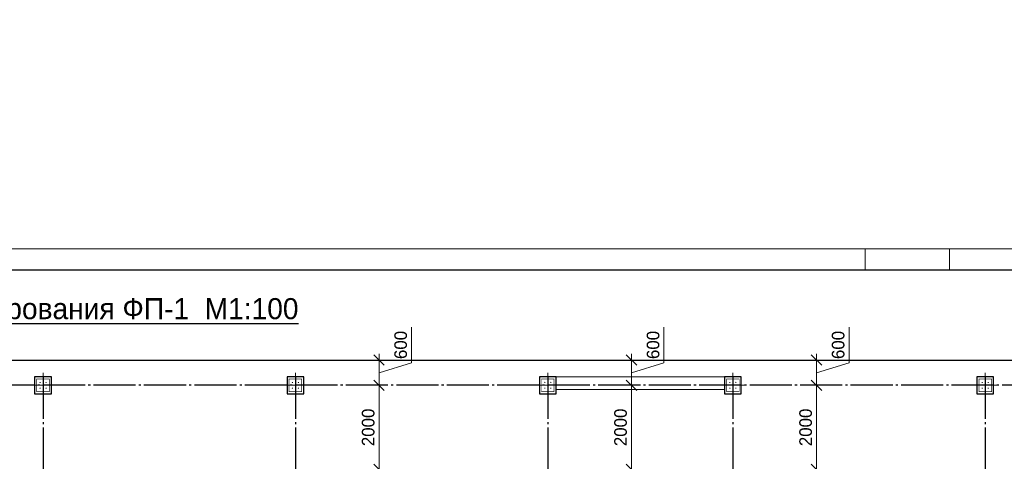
# Model space of a CAD drawing. Header units: millimetres. Extents: x -33345 to 4712671, y -3392 to 121473.
# Tile 110 of 256: x 632187 to 655595, y 81457 to 91948. Entities that reach past the tile are written whole.
import ezdxf

# ---------------------------------------------------------------- set-up
doc = ezdxf.new("R2010")
doc.units = ezdxf.units.MM
doc.linetypes.add('CENTER2', pattern=[28.575, 19.05, -3.175, 3.175, -3.175])
doc.linetypes.add('ГОСТ 2.303 5', pattern=[24, 20, -1.5, 1, -1.5])
doc.layers.add('00-Axes', color=1, linetype='CENTER2')
for name, color, linetype, lineweight in [('A _Devor rtt', 176, 'Continuous', 30), ('doors', 250, 'Continuous', 5), ('Lina', 7, 'Continuous', 20), ('КЖ Текст', 250, 'Continuous', 15)]:
    doc.layers.add(name, color=color, linetype=linetype, lineweight=lineweight)
doc.styles.add('RUS text aehalf', font='aehalf.shx', dxfattribs={"width": 0.7, "oblique": 15})
doc.styles.add('X-U-RW-01$0$StyleROMANS', font='GOTHIC.TTF')
doc.dimstyles.new('RUS м100', dxfattribs={"dimscale": 0, "dimtxt": 250, "dimasz": 100, "dimexe": 100, "dimexo": 0, "dimgap": 70, "dimtad": 1, "dimdec": 0, "dimdsep": 46, "dimtxsty": 'RUS text aehalf', "dimblk": 'OBLIQUE', "dimcen": 0.09, "dimdle": 100, "dimclrd": 256, "dimclre": 256, "dimclrt": 256, "dimadec": 1, "dimazin": 2, "dimtfac": 1, "dimtdec": 0, "dimtofl": 0, "dimtmove": 0, "dimatfit": 3, "dimldrblk": 'OBLIQUE', "dimfxl": 300, "dimtolj": 1, "dimtzin": 0, "dimlwd": -1, "dimlwe": -1, "dimarcsym": 0})

# ---------------------------------------------------------------- blocks, each defined once
blk = doc.blocks.new('awe4tD')
at = {"layer": 'Lina', "ltscale": 10}
for points in [[(-44239015, 22734378), (-44314815, 22734378), (-44314815, 22776378), (-44239015, 22776378)], [(-44257415, 22775878), (-44255415, 22775878), (-44255415, 22776378), (-44257415, 22776378)]]:
    blk.add_lwpolyline(points, close=True, dxfattribs=at)
at = {"layer": 'Lina', "lineweight": 30, "ltscale": 10}
blk.add_lwpolyline([(-44239515, 22734878), (-44312815, 22734878), (-44312815, 22775878), (-44239515, 22775878)], close=True, dxfattribs=at)
blk = doc.blocks.new('gfffggfsre')
at = {"layer": '00-Axes', "color": 251, "linetype": 'ГОСТ 2.303 5', "ltscale": 50, "true_color": 0x636466}
for points in [[(13727, 16269.4), (13727, -5825.8)], [(13727, 16269.4), (13727, -5825.8)], [(19727, 16269.4), (19727, -5825.8)], [(25727, 16269.4), (25727, -5825.8)], [(30127, 16269.4), (30127, -5825.8)], [(36127, 16269.4), (36127, -5825.8)], [(42327, 16069.4), (-21034.5, 16069.4)]]:
    blk.add_lwpolyline(points, dxfattribs=at)
blk = doc.blocks.new('column')
at = {"lineweight": 0}
for points in [[(-68, 56, -1), (-68, 86, -1)], [(68, 56, 1), (68, 86, 1)], [(-68, -56, 1), (-68, -86, 1)], [(68, -56, -1), (68, -86, -1)]]:
    blk.add_hatch(color=0, dxfattribs=at).paths.add_polyline_path(points)
at = {"color": 0, "lineweight": 0}
for p, q in [((0, 300), (0, -300)), ((300, 0), (-300, 0))]:
    blk.add_line(p, q, dxfattribs=at)
at = {"lineweight": 30}
blk.add_lwpolyline([(-200, 200), (200, 200), (200, -200), (-200, -200)], close=True, dxfattribs=at)
at = {"color": 0, "lineweight": 0, "const_width": 15}
blk.add_lwpolyline([(150, -150), (150, 150), (-150, 150), (-150, -150)], close=True, dxfattribs=at)
blk = doc.blocks.new('_Oblique')
at = {"color": 0, "linetype": 'ByBlock', "lineweight": -2}
blk.add_line((-0.5, -0.5), (0.5, 0.5), dxfattribs=at)
blk = doc.blocks.new('*D2000')
at = {"layer": 'Defpoints', "color": 0, "ltscale": 10, "transparency": 16777216}
for p in [(640473, 83262), (640731, 83262), (640390, 81262)]:
    blk.add_point(p, dxfattribs=at)
at = {"layer": 'doors', "ltscale": 10, "transparency": 16777216}
for p, q in [((640731, 81112), (640731, 83412)), ((640473, 83262), (640881, 83262)), ((640390, 81262), (640881, 81262))]:
    blk.add_line(p, q, dxfattribs=at)
at = {"layer": 'doors', "ltscale": 10, "transparency": 16777216, "xscale": 250, "yscale": 250, "zscale": 250}
for p, rotation in [((640731, 83262), 90), ((640731, 81262), 270)]:
    blk.add_blockref('_Oblique', p, dxfattribs=dict(at, rotation=rotation))
at = {"layer": 'doors', "ltscale": 10, "transparency": 16777216, "insert": (640473, 82262), "char_height": 300, "attachment_point": 5, "rotation": 90, "style": 'X-U-RW-01$0$StyleROMANS'}
blk.add_mtext('\\A1;2000', dxfattribs=at)
blk = doc.blocks.new('*D2001')
at = {"layer": 'Defpoints', "color": 0, "ltscale": 100, "transparency": 16777216}
for p in [(640514, 83862), (640731, 83862), (640473, 83262)]:
    blk.add_point(p, dxfattribs=at)
at = {"layer": 'doors', "ltscale": 100, "transparency": 16777216}
for p, q in [((641504, 83794), (641504, 84647)), ((640514, 83862), (640881, 83862)), ((640731, 83112), (640731, 84012)), ((640731, 83562), (641504, 83794)), ((640473, 83262), (640881, 83262))]:
    blk.add_line(p, q, dxfattribs=at)
at = {"layer": 'doors', "ltscale": 100, "transparency": 16777216, "xscale": 250, "yscale": 250, "zscale": 250}
for p, rotation in [((640731, 83862), 90), ((640731, 83262), 270)]:
    blk.add_blockref('_Oblique', p, dxfattribs=dict(at, rotation=rotation))
at = {"layer": 'doors', "lineweight": 13, "ltscale": 100, "transparency": 16777216, "insert": (641246, 84220), "char_height": 300, "attachment_point": 5, "rotation": 90, "style": 'X-U-RW-01$0$StyleROMANS'}
blk.add_mtext('\\A1;600', dxfattribs=at)
blk = doc.blocks.new('*D2004')
at = {"layer": 'Defpoints', "color": 0, "ltscale": 10, "transparency": 16777216}
for p in [(650873, 83262), (651131, 83262), (650790, 81262)]:
    blk.add_point(p, dxfattribs=at)
at = {"layer": 'doors', "ltscale": 10, "transparency": 16777216}
for p, q in [((651131, 81112), (651131, 83412)), ((650873, 83262), (651281, 83262)), ((650790, 81262), (651281, 81262))]:
    blk.add_line(p, q, dxfattribs=at)
at = {"layer": 'doors', "ltscale": 10, "transparency": 16777216, "xscale": 250, "yscale": 250, "zscale": 250}
for p, rotation in [((651131, 83262), 90), ((651131, 81262), 270)]:
    blk.add_blockref('_Oblique', p, dxfattribs=dict(at, rotation=rotation))
at = {"layer": 'doors', "ltscale": 10, "transparency": 16777216, "insert": (650873, 82262), "char_height": 300, "attachment_point": 5, "rotation": 90, "style": 'X-U-RW-01$0$StyleROMANS'}
blk.add_mtext('\\A1;2000', dxfattribs=at)
blk = doc.blocks.new('*D2005')
at = {"layer": 'Defpoints', "color": 0, "ltscale": 100, "transparency": 16777216}
for p in [(650914, 83862), (651131, 83862), (650873, 83262)]:
    blk.add_point(p, dxfattribs=at)
at = {"layer": 'doors', "ltscale": 100, "transparency": 16777216}
for p, q in [((651904, 83794), (651904, 84647)), ((650914, 83862), (651281, 83862)), ((651131, 83112), (651131, 84012)), ((651131, 83562), (651904, 83794)), ((650873, 83262), (651281, 83262))]:
    blk.add_line(p, q, dxfattribs=at)
at = {"layer": 'doors', "ltscale": 100, "transparency": 16777216, "xscale": 250, "yscale": 250, "zscale": 250}
for p, rotation in [((651131, 83862), 90), ((651131, 83262), 270)]:
    blk.add_blockref('_Oblique', p, dxfattribs=dict(at, rotation=rotation))
at = {"layer": 'doors', "lineweight": 13, "ltscale": 100, "transparency": 16777216, "insert": (651646, 84220), "char_height": 300, "attachment_point": 5, "rotation": 90, "style": 'X-U-RW-01$0$StyleROMANS'}
blk.add_mtext('\\A1;600', dxfattribs=at)
blk = doc.blocks.new('*D1977')
at = {"layer": 'Defpoints', "color": 0, "ltscale": 10, "transparency": 16777216}
for p in [(646473, 83262), (646731, 83262), (646390, 81262)]:
    blk.add_point(p, dxfattribs=at)
at = {"layer": 'doors', "ltscale": 10, "transparency": 16777216}
for p, q in [((646731, 81112), (646731, 83412)), ((646473, 83262), (646881, 83262)), ((646390, 81262), (646881, 81262))]:
    blk.add_line(p, q, dxfattribs=at)
at = {"layer": 'doors', "ltscale": 10, "transparency": 16777216, "xscale": 250, "yscale": 250, "zscale": 250}
for p, rotation in [((646731, 83262), 90), ((646731, 81262), 270)]:
    blk.add_blockref('_Oblique', p, dxfattribs=dict(at, rotation=rotation))
at = {"layer": 'doors', "ltscale": 10, "transparency": 16777216, "insert": (646473, 82262), "char_height": 300, "attachment_point": 5, "rotation": 90, "style": 'X-U-RW-01$0$StyleROMANS'}
blk.add_mtext('\\A1;2000', dxfattribs=at)
blk = doc.blocks.new('*D1978')
at = {"layer": 'Defpoints', "color": 0, "ltscale": 100, "transparency": 16777216}
for p in [(646514, 83862), (646731, 83862), (646473, 83262)]:
    blk.add_point(p, dxfattribs=at)
at = {"layer": 'doors', "ltscale": 100, "transparency": 16777216}
for p, q in [((647504, 83794), (647504, 84647)), ((646514, 83862), (646881, 83862)), ((646731, 83112), (646731, 84012)), ((646731, 83562), (647504, 83794)), ((646473, 83262), (646881, 83262))]:
    blk.add_line(p, q, dxfattribs=at)
at = {"layer": 'doors', "ltscale": 100, "transparency": 16777216, "xscale": 250, "yscale": 250, "zscale": 250}
for p, rotation in [((646731, 83862), 90), ((646731, 83262), 270)]:
    blk.add_blockref('_Oblique', p, dxfattribs=dict(at, rotation=rotation))
at = {"layer": 'doors', "lineweight": 13, "ltscale": 100, "transparency": 16777216, "insert": (647246, 84220), "char_height": 300, "attachment_point": 5, "rotation": 90, "style": 'X-U-RW-01$0$StyleROMANS'}
blk.add_mtext('\\A1;600', dxfattribs=at)

msp = doc.modelspace()

# ---------------------------------------------------------------- linework, layer by layer
at = {"color": 5, "lineweight": 30, "ltscale": 10}
msp.add_lwpolyline([(601142.185, 71011.959), (601142.185, 83861.959), (661742.185, 83861.959), (661742.185, 71011.959)], close=True, dxfattribs=at)
at = {"layer": 'A _Devor rtt', "color": 192, "lineweight": 13, "ltscale": 10}
msp.add_lwpolyline([(644942.185, 83461.959), (648942.185, 83461.959), (648942.185, 83161.959), (644942.185, 83161.959)], close=True, dxfattribs=at)

# ---------------------------------------------------------------- block references
msp.add_blockref('awe4tD', (44909703.28, -22689876.566))
at = {"color": 244, "lineweight": 50, "true_color": 0x991b1e}
msp.add_blockref('gfffggfsre', (619015.221, 67192.552), dxfattribs=at)
at = {"xscale": -1, "rotation": 270}
for p in [(632742.185, 83261.959), (632742.185, 83261.959), (638742.185, 83261.959), (644742.185, 83261.959), (649142.185, 83261.959), (655142.185, 83261.959)]:
    msp.add_blockref('column', p, dxfattribs=at)

# ---------------------------------------------------------------- texts
at = {"insert": (620018.291, 85333.044), "char_height": 500, "width": 31595.15509, "attachment_point": 1, "style": 'X-U-RW-01$0$StyleROMANS'}
msp.add_mtext('{\\LСхема верхней дополнительная армирования ФП-1  \\C0;M1:100}', dxfattribs=at)
at = {"layer": 'КЖ Текст', "color": 0, "char_height": 350, "width": 7453.30724, "attachment_point": 5, "style": 'X-U-RW-01$0$StyleROMANS'}
for insert in [(514416.149, 69272.497), (590216.149, 69272.497)]:
    msp.add_mtext('\\pi-687.015,l700,t700;1.^IДанный лист читать совместно с л. \\P2.^IВязку поперечных стержней (хомутов) во всех пересечениях с рабочей арматурой проводить отожжённой стальной проволокой диаметром 0.8-1.2мм. \\P3.^IКонцы поперечных стержней (хомутов) заводить в тело бетона на длину не менее 50мм.\\P4.^IКонцы продольных стержней заанкеровать в торцевые колонны на длину 40d (d-длина арматурного стержня).\\P5.^IМарка стали для арматуры АIII и АI должно быть 25Г2С или 35ГС по ГОСТ 14098-91\\P{\\A1;\\C256;6.^IПосле распалубливания боковые и верхние поверхности фундамента, соприкасающиеся с грунтом, обклеить полиизолом выступающими снизу фундамента. }', dxfattribs=dict(at, insert=insert))

# ---------------------------------------------------------------- dimensions: what is measured, and where the dimension line sits
at = {"layer": 'doors', "color": 0, "lineweight": 13, "ltscale": 100}
for base, p1, p2, picture, middle in [((640730.879, 83861.959), (640473.334, 83261.959), (640514.238, 83861.959), '*D2001', (641245.971, 83893.751)), ((646730.879, 83861.959), (646473.334, 83261.959), (646514.238, 83861.959), '*D1978', (647245.971, 83893.751)), ((651130.879, 83861.959), (650873.334, 83261.959), (650914.238, 83861.959), '*D2005', (651645.971, 83893.751))]:
    dim = msp.add_linear_dim(base=base, p1=p1, p2=p2, angle=90, dimstyle='RUS м100', override={"dimscale": 1, "dimtxt": 300, "dimasz": 250, "dimexe": 150, "dimgap": 100, "dimtxsty": 'X-U-RW-01$0$StyleROMANS', "dimdle": 150, "dimtmove": 1}, dxfattribs=at)
    dim.commit()
    dim.dimension.update_dxf_attribs({"geometry": picture, "text_midpoint": middle})
at = {"layer": 'doors', "ltscale": 10}
for base, p1, p2, picture, middle in [((640730.879, 83261.959), (640389.882, 81261.959), (640473.334, 83261.959), '*D2000', (640473.334, 82261.959)), ((646730.879, 83261.959), (646389.882, 81261.959), (646473.334, 83261.959), '*D1977', (646473.334, 82261.959)), ((651130.879, 83261.959), (650789.882, 81261.959), (650873.334, 83261.959), '*D2004', (650873.334, 82261.959))]:
    dim = msp.add_linear_dim(base=base, p1=p1, p2=p2, angle=90, dimstyle='RUS м100', override={"dimscale": 1, "dimtxt": 300, "dimasz": 250, "dimexe": 150, "dimgap": 100, "dimtxsty": 'X-U-RW-01$0$StyleROMANS', "dimdle": 150, "dimtmove": 1}, dxfattribs=at)
    dim.commit()
    dim.dimension.update_dxf_attribs({"geometry": picture, "text_midpoint": middle})

doc.saveas('drawing.dxf')
